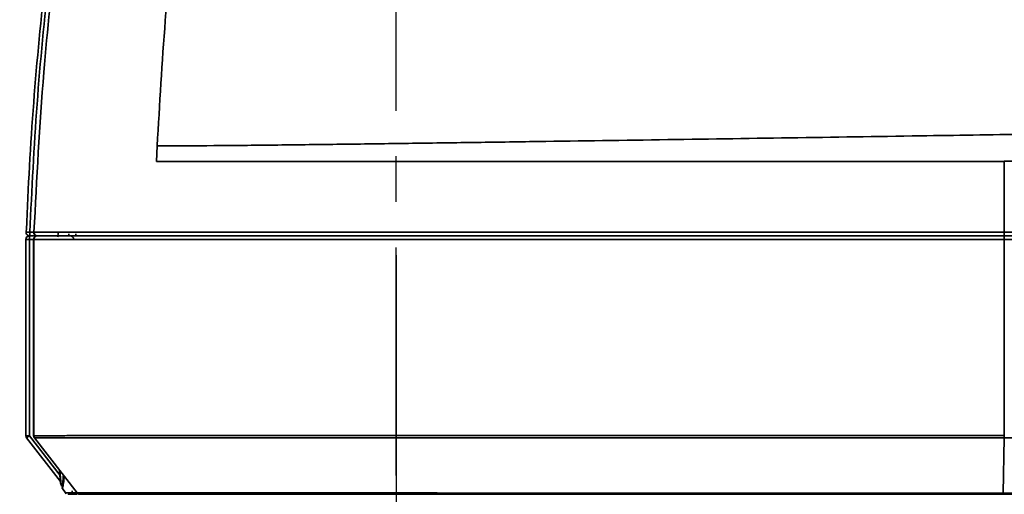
# Model space of a CAD drawing. Header units: millimetres. Extents: x 609 to 1177, y -109 to 470.
# Tile 32 of 40: x 839 to 866, y 253 to 267. Entities that reach past the tile are written whole.
import ezdxf

# ---------------------------------------------------------------- set-up
doc = ezdxf.new("R2010")
doc.units = ezdxf.units.MM
doc.header["$PDSIZE"] = -1
doc.linetypes.add('CENTER', pattern=[10.16, 6.35, -1.27, 1.27, -1.27])
doc.layers.add('中心线层', color=4, linetype='CENTER')
doc.dimstyles.new('ISO-25', dxfattribs={"dimtxt": 2.5, "dimasz": 2, "dimexe": 1.5, "dimexo": 0.625, "dimtad": 1, "dimdec": 1, "dimlfac": 5, "dimtxsty": 'Standard', "dimcen": 2.5, "dimclrd": 1, "dimclre": 1, "dimadec": 0, "dimazin": 0, "dimtfac": 1, "dimtdec": 1, "dimtmove": 0, "dimatfit": 3, "dimfxl": 1, "dimarcsym": 0})

# ---------------------------------------------------------------- blocks, each defined once
blk = doc.blocks.new('*D57')
at = {"color": 1, "lineweight": -2, "transparency": 16777216}
for p, q in [((849.362, 260.031), (849.362, 188.544)), ((824.362, 240.031), (824.362, 188.544)), ((826.362, 190.044), (847.362, 190.044))]:
    blk.add_line(p, q, dxfattribs=at)
at = {"color": 1, "transparency": 16777216}
for points in [[(826.362, 190.377), (826.362, 189.71), (824.362, 190.044)], [(847.362, 190.377), (847.362, 189.71), (849.362, 190.044)]]:
    blk.add_solid(points, dxfattribs=at)
at = {"layer": 'Defpoints', "color": 0, "transparency": 16777216}
for p in [(849.362, 260.656), (824.362, 240.656), (849.362, 190.044)]:
    blk.add_point(p, dxfattribs=at)
at = {"color": 0, "transparency": 16777216, "insert": (836.862, 191.919), "char_height": 2.5, "attachment_point": 5}
blk.add_mtext('125', dxfattribs=at)
blk = doc.blocks.new('*D58')
at = {"color": 1, "lineweight": -2, "transparency": 16777216}
for p, q in [((849.362, 255.691), (849.362, 188.685)), ((884.362, 255.691), (884.362, 188.685)), ((851.362, 190.185), (882.362, 190.185))]:
    blk.add_line(p, q, dxfattribs=at)
at = {"color": 1, "transparency": 16777216}
for points in [[(851.362, 190.518), (851.362, 189.852), (849.362, 190.185)], [(882.362, 190.518), (882.362, 189.852), (884.362, 190.185)]]:
    blk.add_solid(points, dxfattribs=at)
at = {"layer": 'Defpoints', "color": 0, "transparency": 16777216}
for p in [(849.362, 256.316), (884.362, 256.316), (884.362, 190.185)]:
    blk.add_point(p, dxfattribs=at)
at = {"color": 0, "transparency": 16777216, "insert": (866.862, 192.06), "char_height": 2.5, "attachment_point": 5}
blk.add_mtext('175', dxfattribs=at)
blk = doc.blocks.new('*D60')
at = {"color": 1, "lineweight": -2, "transparency": 16777216}
for p, q in [((850.038, 284.199), (743.538, 284.199)), ((745.038, 282.199), (745.038, 207.969)), ((815.721, 205.969), (743.538, 205.969))]:
    blk.add_line(p, q, dxfattribs=at)
at = {"color": 1, "transparency": 16777216}
for points in [[(744.705, 282.199), (745.372, 282.199), (745.038, 284.199)], [(744.705, 207.969), (745.372, 207.969), (745.038, 205.969)]]:
    blk.add_solid(points, dxfattribs=at)
at = {"layer": 'Defpoints', "color": 0, "transparency": 16777216}
for p in [(850.663, 284.199), (745.038, 205.969), (816.346, 205.969)]:
    blk.add_point(p, dxfattribs=at)
at = {"color": 0, "transparency": 16777216, "insert": (743.163, 240.692), "char_height": 2.5, "attachment_point": 5, "rotation": 90}
blk.add_mtext('319', dxfattribs=at)

msp = doc.modelspace()

# ---------------------------------------------------------------- linework, layer by layer
at = {"linetype": 'Continuous', "lineweight": 35}
for p, q in [((842.69313, 262.63775), (842.71416, 263.0712)), ((839.06347, 260.4703), (839.06347, 255.00242)), ((839.16558, 260.4703), (839.06347, 260.4703)), ((839.16347, 260.5703), (839.34234, 260.5703)), ((839.16558, 260.4703), (839.16558, 255.00242)), ((839.27734, 260.4703), (839.16558, 260.4703)), ((839.34234, 260.5703), (839.16722, 260.5703)), ((839.16934, 260.6703), (839.2811, 260.6703)), ((839.27734, 260.4703), (839.27734, 255.00242)), ((839.28339, 260.4703), (839.27734, 260.4703)), ((839.28339, 255.00242), (839.28339, 260.4703)), ((839.95034, 260.53908), (839.95705, 260.65343)), ((839.95967, 260.57079), (839.95034, 260.53908)), ((839.95198, 260.5703), (839.95034, 260.53908)), ((866.27811, 255.00647), (866.27811, 260.4703)), ((839.06347, 255.00242), (839.16558, 255.00242)), ((839.16558, 255.00242), (840.01973, 253.89848)), ((839.27734, 255.00242), (839.28339, 255.00242)), ((839.08398, 254.94217), (839.08372, 254.94208)), ((839.08399, 254.94217), (840.0246, 253.72631)), ((839.29769, 254.94224), (840.48458, 253.40819)), ((839.30097, 254.94419), (840.48931, 253.41133)), ((866.24587, 253.40633), (866.27754, 254.9425)), ((840.00962, 253.9703), (840.04968, 253.9703)), ((840.06253, 253.55723), (840.17946, 253.38188)), ((840.27074, 253.40814), (840.27059, 253.40813)), ((840.35372, 253.4703), (840.35372, 253.41419))]:
    msp.add_line(p, q, dxfattribs=at)
at = {"linetype": 'Continuous', "lineweight": 35, "flags": 128}
for points in [[(839.28118, 260.67445), (839.28181, 260.67444), (839.28722, 260.67423)], [(839.30097, 254.94419), (839.29775, 254.94211), (839.2976, 254.94208)], [(840.48458, 253.40819), (840.48506, 253.40834), (840.48931, 253.41133)]]:
    msp.add_lwpolyline(points, dxfattribs=at)
at = {"linetype": 'Continuous', "lineweight": 35}
for centre, radius, start, end in [((839.16347, 260.4703), 0.1, 90, 180), ((839.16722, 260.6703), 0.1, 177.619732, 270), ((837.80237, 228.34321), 32.35598, 87.57867, 87.759497), ((837.98354, 260.49529), 1.18231, 358.788933, 3.637547), ((837.98729, 260.64531), 1.18231, 356.362451, 1.211068), ((839.37734, 260.4703), 0.1, 90, 180), ((839.3811, 260.6703), 0.1, 177.619721, 270), ((839.38046, 260.47323), 0.09712, 91.840223, 181.72898), ((839.38438, 260.66764), 0.09739, 176.11571, 268.066995), ((844.42243, 260.57166), 4.1667, 179.331089, 180.018648), ((840.29007, 260.4703), 0.1, 0, 90), ((844.62238, 260.57166), 4.1667, 179.331089, 180.018648), ((865.0579, 260.49529), 1.22047, 358.826769, 3.523639), ((837.99124, 256.50755), 1.90906, 304.917558, 307.962083), ((840.41257, 254.02399), 0.40651, 180.332774, 187.589196)]:
    msp.add_arc(centre, radius, start, end, dxfattribs=at)
for points, knots in [([(843.59484, 283.38577), (843.32533, 282.6803), (842.7863, 281.26935), (841.95895, 278.69698), (841.14729, 275.66499), (840.43224, 272.17155), (839.90632, 268.6543), (839.50258, 264.82368), (839.36426, 262.15858), (839.28722, 260.67423)], [0, 0, 0, 0, 0.097528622, 0.195059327, 0.348870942, 0.502699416, 0.655369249, 0.808055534, 1, 1, 1, 1]), ([(845.18556, 280.48326), (845.68869, 280.42528), (846.69494, 280.30931), (848.36943, 280.1315), (850.39648, 279.9208), (852.76612, 279.67272), (855.45136, 279.38592), (858.14806, 279.09659), (860.84923, 278.80337), (863.5514, 278.49771), (865.95074, 278.19194), (868.04672, 277.89196), (869.83769, 277.59809), (871.47257, 277.28494), (872.92823, 276.86879), (874.185, 276.33677), (875.34208, 275.61215), (876.44448, 274.70598), (877.50756, 273.66049), (878.54389, 272.50234), (879.54582, 271.31634), (880.51258, 270.10346), (881.43721, 268.85916), (882.31271, 267.58413), (882.98637, 266.51678), (883.35991, 265.62092), (883.48238, 265.05922), (883.44677, 264.60436), (883.31781, 264.28727), (883.08765, 264.04108), (882.70633, 263.82004), (882.17024, 263.68554), (880.78741, 263.57157), (878.64294, 263.59741), (875.72446, 263.53107), (872.78405, 263.49122), (869.83707, 263.44417), (866.88776, 263.39912), (863.71194, 263.35019), (860.31093, 263.29839), (856.6867, 263.24411), (853.67323, 263.20047), (851.27261, 263.1662), (849.48045, 263.14105), (847.70259, 263.11716), (845.95767, 263.09621), (844.27106, 263.07996), (843.23317, 263.07412), (842.7142, 263.0712)], [0, 0, 0, 0, 0.020823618, 0.041646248, 0.062477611, 0.093728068, 0.124985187, 0.15624268, 0.187502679, 0.218760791, 0.250019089, 0.27085956, 0.291698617, 0.312534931, 0.328156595, 0.343778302, 0.359390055, 0.375018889, 0.392871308, 0.410732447, 0.428593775, 0.446455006, 0.464318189, 0.482178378, 0.500026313, 0.507831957, 0.515622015, 0.519518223, 0.523410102, 0.52729495, 0.531199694, 0.538990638, 0.546801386, 0.580657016, 0.61451525, 0.648375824, 0.682237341, 0.716102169, 0.7499667, 0.791643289, 0.833322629, 0.87499736, 0.895837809, 0.916675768, 0.937511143, 0.958345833, 0.979171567, 1, 1, 1, 1]), ([(842.7142, 263.0712), (842.7817, 264.23678), (842.91684, 266.57051), (843.25793, 270.06487), (843.73104, 273.55381), (844.34876, 277.03856), (844.90586, 279.33189), (845.18556, 280.48326)], [0, 0, 0, 0, 0.19841748, 0.39727215, 0.59686691, 0.79760664, 1, 1, 1, 1]), ([(866.2498, 279.06503), (867.04132, 278.96773), (868.6241, 278.77319), (870.72972, 278.42923), (872.55662, 278.00162), (874.09017, 277.48772), (875.54527, 276.77555), (876.86757, 275.839), (878.08136, 274.76497), (879.51026, 273.30051), (881.15418, 271.46139), (882.66513, 269.59574), (883.8255, 268.07763), (884.51899, 267.00404), (884.92801, 266.12748), (885.11504, 265.50456), (885.19544, 264.97861), (885.15648, 264.40156), (884.91966, 263.85719), (884.55451, 263.47465), (884.15641, 263.21653), (883.61546, 262.97809), (882.89581, 262.79339), (881.59523, 262.6598), (879.84691, 262.59933), (877.64833, 262.59223), (875.4319, 262.63124), (872.79592, 262.65228), (869.74561, 262.64644), (867.43291, 262.64498), (866.27664, 262.64425)], [0, 0, 0, 0, 0.05245304, 0.1048876, 0.14035862, 0.17586892, 0.21117129, 0.24660547, 0.28220112, 0.31778102, 0.38136613, 0.44495402, 0.47678774, 0.50855771, 0.52983611, 0.54059239, 0.55131857, 0.56467415, 0.5781105, 0.59028048, 0.60063145, 0.61100832, 0.63141744, 0.65188899, 0.70077001, 0.749752, 0.79882281, 0.84782517, 0.92391813, 1, 1, 1, 1]), ([(839.07197, 260.67423), (839.07291, 260.69661), (839.12314, 261.89923), (839.25624, 264.28111), (839.59556, 267.81), (839.95502, 270.61657), (840.27511, 272.23105), (840.36517, 272.68531)], [0, 0, 0, 0, 0.00555549, 0.29863588, 0.59168941, 0.88511668, 1, 1, 1, 1]), ([(840.45883, 272.6602), (840.36944, 272.20913), (840.05044, 270.59936), (839.69188, 267.78757), (839.346, 264.24035), (839.22822, 261.86036), (839.16934, 260.6703)], [0, 0, 0, 0, 0.114279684, 0.407833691, 0.703902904, 1, 1, 1, 1]), ([(866.27664, 262.64378), (864.94006, 262.64384), (862.26681, 262.64398), (858.2575, 262.64189), (854.58914, 262.63838), (851.26766, 262.63515), (848.79365, 262.63445), (846.84112, 262.63516), (845.40273, 262.63612), (843.9947, 262.6374), (843.12691, 262.63763), (842.69315, 262.63775)], [0, 0, 0, 0, 0.16667769, 0.33336523, 0.50004215, 0.62506265, 0.75004903, 0.81256135, 0.8750466, 0.93754354, 1, 1, 1, 1]), ([(866.27665, 262.64364), (866.27684, 262.29809), (866.27721, 261.64101), (866.27749, 260.98384), (866.27763, 260.67226)], [0, 0, 0, 0, 0.52588328, 1, 1, 1, 1]), ([(866.27811, 260.4703), (865.20387, 260.4703), (863.05193, 260.4703), (859.82167, 260.4703), (856.59267, 260.4703), (853.37755, 260.4703), (850.18987, 260.4703), (847.60492, 260.4703), (845.61694, 260.4703), (844.21977, 260.4703), (843.03562, 260.4703), (842.07572, 260.4703), (841.3241, 260.4703), (840.81794, 260.4703), (840.34397, 260.4703), (839.81376, 260.4703), (839.48006, 260.4703), (839.28339, 260.4703)], [0, 0, 0, 0, 0.10860749, 0.21756301, 0.32649902, 0.43517595, 0.54353276, 0.65174019, 0.70195883, 0.75221849, 0.80227203, 0.83537054, 0.86856505, 0.90160902, 0.91075126, 0.94739866, 1, 1, 1, 1]), ([(839.28722, 260.67423), (839.4443, 260.67421), (839.75828, 260.67416), (840.36081, 260.67402), (841.02997, 260.67381), (841.72023, 260.67358), (842.56708, 260.67332), (843.57891, 260.67306), (844.74419, 260.67284), (845.94981, 260.67266), (847.57262, 260.67249), (849.62233, 260.67237), (851.47625, 260.67232), (853.32323, 260.67229), (855.98269, 260.67226), (860.08946, 260.67225), (863.79787, 260.67226), (865.86006, 260.67226), (866.27763, 260.67226)], [0, 0, 0, 0, 0.04262787, 0.08520282, 0.11716721, 0.14926449, 0.18125777, 0.22392026, 0.26678045, 0.30979063, 0.35265845, 0.43691893, 0.52122432, 0.54198705, 0.6250486, 0.7913927, 0.95775925, 1, 1, 1, 1]), ([(839.37734, 260.5703), (839.49477, 260.5703), (839.72985, 260.5703), (840.18912, 260.5703), (840.7378, 260.5703), (841.39437, 260.5703), (842.13692, 260.5703), (843.08752, 260.5703), (844.2625, 260.5703), (845.6509, 260.5703), (847.63142, 260.5703), (850.21034, 260.5703), (853.39356, 260.5703), (856.60418, 260.5703), (859.82866, 260.5703), (863.0544, 260.5703), (865.20332, 260.5703), (866.27606, 260.5703)], [0, 0, 0, 0, 0.03257855, 0.06522154, 0.09773533, 0.13050865, 0.16343164, 0.19625973, 0.24620187, 0.29635034, 0.34645828, 0.45496445, 0.56362034, 0.67259759, 0.781835, 0.89109211, 1, 1, 1, 1]), ([(866.27544, 260.5703), (865.09326, 260.5703), (862.72818, 260.5703), (859.18058, 260.5703), (855.63841, 260.5703), (852.45739, 260.5703), (849.64074, 260.5703), (847.5978, 260.5703), (845.98238, 260.5703), (844.78468, 260.5703), (843.62704, 260.5703), (842.62353, 260.5703), (841.78534, 260.5703), (841.1038, 260.5703), (840.44258, 260.5703), (839.84701, 260.5703), (839.53647, 260.5703), (839.3811, 260.5703)], [0, 0, 0, 0, 0.12007188, 0.24021559, 0.36030631, 0.4803059, 0.56475616, 0.64916131, 0.69192142, 0.73482354, 0.77757505, 0.82012898, 0.85184766, 0.88366927, 0.91535894, 0.9576529, 1, 1, 1, 1]), ([(893.57841, 260.5703), (893.58022, 260.5703), (893.59808, 260.5703), (893.53142, 260.5703), (893.36399, 260.5703), (893.06675, 260.5703), (892.64483, 260.5703), (892.11514, 260.5703), (891.4387, 260.5703), (890.60499, 260.5703), (889.61498, 260.5703), (888.46165, 260.5703), (887.13905, 260.5703), (885.647, 260.5703), (884.10001, 260.5703), (882.17972, 260.5703), (879.87805, 260.5703), (877.1937, 260.5703), (874.47949, 260.5703), (871.74811, 260.5703), (869.01159, 260.5703), (867.18654, 260.5703), (866.27544, 260.5703)], [0, 0, 0, 0, 0.00356757, 0.03509298, 0.06670166, 0.0981911, 0.12957362, 0.16107429, 0.19250011, 0.23223632, 0.27209024, 0.31187941, 0.36155646, 0.41140647, 0.46133002, 0.51110768, 0.59228968, 0.67358656, 0.75511215, 0.83681969, 0.91853704, 1, 1, 1, 1]), ([(866.27606, 260.5703), (867.1949, 260.5703), (869.03557, 260.5703), (871.79555, 260.5703), (874.55026, 260.5703), (877.2871, 260.5703), (879.99282, 260.5703), (882.29803, 260.5703), (884.20488, 260.5703), (885.72347, 260.5703), (887.18821, 260.5703), (888.52831, 260.5703), (889.7362, 260.5703), (890.80423, 260.5703), (891.67695, 260.5703), (892.35442, 260.5703), (892.85761, 260.5703), (893.23457, 260.5703), (893.46787, 260.5703), (893.58158, 260.5703), (893.57693, 260.5703), (893.57522, 260.5703)], [0, 0, 0, 0, 0.08219527, 0.16465747, 0.24710871, 0.32936785, 0.41138613, 0.49328476, 0.54226085, 0.59137762, 0.64042513, 0.68930649, 0.7328219, 0.77642204, 0.81985536, 0.85261513, 0.88547064, 0.91818845, 0.94978584, 0.98149576, 1, 1, 1, 1]), ([(866.27763, 260.67226), (867.63672, 260.67226), (870.35499, 260.67226), (873.98191, 260.67229), (877.15918, 260.67234), (879.87561, 260.67243), (882.19663, 260.67255), (884.11763, 260.67269), (885.66608, 260.67283), (887.1713, 260.673), (888.69751, 260.67319), (889.93399, 260.67338), (890.89788, 260.67356), (891.69306, 260.67373), (892.34471, 260.6739), (892.84028, 260.67404), (893.14914, 260.67414), (893.38465, 260.67421), (893.55569, 260.67426), (893.64807, 260.67429), (893.7008, 260.6743), (893.67824, 260.6743), (893.67533, 260.6743)], [0, 0, 0, 0, 0.12100939, 0.24202725, 0.32382002, 0.4056459, 0.48732148, 0.53657173, 0.5858108, 0.63622436, 0.68662221, 0.7458799, 0.77609798, 0.80630907, 0.85310108, 0.87714131, 0.90117845, 0.92463303, 0.94808993, 0.97225193, 0.9964174, 1, 1, 1, 1]), ([(893.67508, 260.4703), (893.6768, 260.4703), (893.68147, 260.4703), (893.56648, 260.4703), (893.33067, 260.4703), (892.94978, 260.4703), (892.44129, 260.4703), (891.75755, 260.4703), (890.87775, 260.4703), (889.80209, 260.4703), (888.58659, 260.4703), (887.23911, 260.4703), (885.76752, 260.4703), (884.24163, 260.4703), (883.09107, 260.4703), (882.02456, 260.4703), (880.60716, 260.4703), (878.39258, 260.4703), (875.04111, 260.4703), (871.00161, 260.4703), (867.85265, 260.4703), (866.27811, 260.4703)], [0, 0, 0, 0, 0.01862225, 0.05051779, 0.08230034, 0.11522637, 0.14829072, 0.18125852, 0.22481676, 0.26854197, 0.31218195, 0.36108148, 0.41014714, 0.45928175, 0.5082756, 0.51831196, 0.55846652, 0.63896424, 0.71949166, 0.85974089, 1, 1, 1, 1]), ([(839.06347, 255.00242), (839.06499, 254.9895), (839.06716, 254.9712), (839.07658, 254.95149), (839.08224, 254.94501), (839.08436, 254.94259)], [0, 0, 0, 0, 0.6006966, 0.85057493, 1, 1, 1, 1]), ([(839.27734, 255.00242), (839.27887, 254.9895), (839.28103, 254.9712), (839.29047, 254.95148), (839.29614, 254.94499), (839.29827, 254.94255)], [0, 0, 0, 0, 0.60022599, 0.8499086, 1, 1, 1, 1]), ([(866.27801, 255.00647), (865.04687, 255.00647), (862.58698, 255.00646), (858.89994, 255.00635), (855.22224, 255.00615), (852.16617, 255.00594), (849.73107, 255.0058), (847.90931, 255.00572), (846.10656, 255.0057), (844.5383, 255.00574), (843.22382, 255.00577), (842.15972, 255.00569), (841.28118, 255.00534), (840.59228, 255.00469), (840.06604, 255.00393), (839.62498, 255.00313), (839.39725, 255.00265), (839.28339, 255.00242)], [0, 0, 0, 0, 0.124500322, 0.248758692, 0.372856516, 0.497006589, 0.559248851, 0.621782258, 0.684545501, 0.747249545, 0.789376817, 0.831395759, 0.873606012, 0.905326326, 0.936787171, 0.968394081, 1, 1, 1, 1]), ([(839.28339, 255.00242), (839.28415, 254.99217), (839.28569, 254.9713), (839.29582, 254.95334), (839.30097, 254.94419)], [0, 0, 0, 0, 0.49084439, 1, 1, 1, 1]), ([(866.27754, 254.94251), (866.27767, 254.95216), (866.27795, 254.97145), (866.27799, 254.9948), (866.27801, 255.00647)], [0, 0, 0, 0, 0.50000383, 1, 1, 1, 1]), ([(866.27754, 254.94251), (865.04661, 254.94251), (862.5872, 254.94252), (858.90094, 254.94256), (855.22417, 254.94263), (852.16904, 254.9427), (849.73494, 254.94276), (847.91434, 254.94278), (846.11323, 254.94279), (844.54694, 254.94277), (843.23474, 254.94276), (842.17304, 254.9428), (841.29658, 254.94293), (840.60904, 254.94318), (840.08347, 254.9435), (839.64261, 254.94386), (839.41487, 254.94408), (839.30097, 254.94419)], [0, 0, 0, 0, 0.12459182, 0.24893606, 0.37311651, 0.49734017, 0.55961112, 0.62216319, 0.68492903, 0.74760991, 0.78969991, 0.83165898, 0.87378982, 0.90544782, 0.93685526, 0.96842165, 1, 1, 1, 1]), ([(893.6696, 254.94494), (893.66106, 254.94493), (893.64381, 254.9449), (893.47764, 254.94477), (893.19632, 254.9446), (892.74451, 254.9444), (892.08829, 254.94418), (891.21587, 254.94393), (890.22325, 254.94369), (889.13284, 254.94346), (887.96507, 254.94327), (886.53275, 254.94308), (884.81586, 254.94292), (882.59909, 254.94279), (880.10932, 254.9427), (877.3656, 254.94263), (874.60685, 254.94258), (871.83764, 254.94254), (869.06122, 254.94249), (867.20617, 254.94248), (866.27761, 254.94248)], [0, 0, 0, 0, 0.03095195, 0.06259426, 0.09404349, 0.12572364, 0.16774567, 0.20936362, 0.25124027, 0.29338781, 0.33552746, 0.37765185, 0.44079344, 0.50386257, 0.5870599, 0.66965783, 0.75211959, 0.8346269, 0.91722087, 1, 1, 1, 1]), ([(839.99392, 254.04237), (839.99998, 253.96401), (840.01265, 253.80028), (840.03167, 253.65136), (840.04459, 253.62464), (840.05068, 253.61206)], [0, 0, 0, 0, 0.326997, 0.68333728, 1, 1, 1, 1]), ([(840.051, 253.60231), (840.04415, 253.64592), (840.03143, 253.72695), (840.01958, 253.89342), (840.01412, 253.9703)], [0, 0, 0, 0, 0.53820789, 1, 1, 1, 1]), ([(840.06046, 253.61544), (840.06532, 253.62078), (840.07725, 253.6339), (840.0926, 253.73525), (840.10287, 253.85685), (840.10627, 253.89716)], [0, 0, 0, 0, 0.31458264, 0.77280125, 1, 1, 1, 1]), ([(840.05068, 253.61206), (840.05169, 253.60829), (840.05495, 253.59618), (840.05822, 253.60759), (840.06046, 253.61544)], [0, 0, 0, 0, 0.31195249, 1, 1, 1, 1]), ([(840.12767, 253.8695), (840.12337, 253.82097), (840.11145, 253.68672), (840.0927, 253.5703), (840.07858, 253.55533), (840.07184, 253.54819)], [0, 0, 0, 0, 0.22830846, 0.63159263, 1, 1, 1, 1]), ([(840.07184, 253.54819), (840.07166, 253.54779), (840.06986, 253.54397), (840.06813, 253.55238), (840.06658, 253.55993)], [0, 0, 0, 0, 0.102693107, 1, 1, 1, 1]), ([(840.48031, 253.41372), (840.46153, 253.41379), (840.33831, 253.41425), (840.23414, 253.41464), (840.14892, 253.41492), (840.16415, 253.41481), (840.16709, 253.41478)], [0, 0, 0, 0, 0.07410346, 0.48627492, 0.90118673, 1, 1, 1, 1]), ([(840.49287, 253.3703), (840.43112, 253.3703), (840.30209, 253.3703), (840.23468, 253.3703), (840.24514, 253.3703), (840.24585, 253.3703)], [0, 0, 0, 0, 0.46096059, 0.96320241, 1, 1, 1, 1]), ([(866.24587, 253.40635), (865.09747, 253.40636), (862.80156, 253.40637), (859.36136, 253.40652), (855.93218, 253.4068), (853.08614, 253.40711), (850.82142, 253.40735), (849.12907, 253.4075), (847.44391, 253.4076), (845.95784, 253.4076), (844.68215, 253.40756), (843.62301, 253.40754), (842.71437, 253.4077), (841.97053, 253.40821), (841.38375, 253.40905), (840.88196, 253.41017), (840.62052, 253.41094), (840.48931, 253.41133)], [0, 0, 0, 0, 0.12421401, 0.24833116, 0.37207625, 0.49555663, 0.55726917, 0.61904555, 0.68104617, 0.7436455, 0.78613534, 0.82873564, 0.87124997, 0.90356143, 0.93569934, 0.96772827, 1, 1, 1, 1]), ([(840.48931, 253.41133), (840.49366, 253.4056), (840.50282, 253.39354), (840.51997, 253.38129), (840.54022, 253.37223), (840.55453, 253.37101), (840.56287, 253.3703)], [0, 0, 0, 0, 0.23746445, 0.50004303, 0.70864975, 1, 1, 1, 1]), ([(866.2442, 253.3703), (865.58705, 253.3703), (864.27308, 253.3703), (862.30187, 253.3703), (860.33282, 253.3703), (858.37049, 253.3703), (856.40095, 253.3703), (854.4547, 253.3703), (852.75783, 253.3703), (851.3496, 253.3703), (850.22208, 253.3703), (849.115, 253.3703), (848.01069, 253.3703), (846.89664, 253.3703), (845.78719, 253.3703), (844.70366, 253.3703), (843.6532, 253.3703), (842.76115, 253.3703), (842.02699, 253.3703), (841.45043, 253.3703), (840.95382, 253.3703), (840.6951, 253.3703), (840.56287, 253.3703)], [0, 0, 0, 0, 0.07131789, 0.14259869, 0.21388413, 0.28500334, 0.35565696, 0.42791605, 0.49679476, 0.54070298, 0.58192416, 0.62048215, 0.66264845, 0.70429066, 0.74509441, 0.78854981, 0.83017098, 0.87217939, 0.90423934, 0.93611378, 0.96734745, 1, 1, 1, 1]), ([(866.2442, 253.3703), (866.24436, 253.37075), (866.24467, 253.37167), (866.24512, 253.37912), (866.24554, 253.39044), (866.24576, 253.40109), (866.24587, 253.40635)], [0, 0, 0, 0, 0.246989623, 0.500019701, 0.753039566, 1, 1, 1, 1]), ([(892.34587, 253.3703), (892.39957, 253.3703), (892.5213, 253.3703), (892.57096, 253.3703), (892.52771, 253.3703), (892.36269, 253.3703), (892.07152, 253.3703), (891.65847, 253.3703), (891.13254, 253.3703), (890.52003, 253.3703), (889.82767, 253.3703), (889.00496, 253.3703), (888.02424, 253.3703), (886.89801, 253.3703), (885.81874, 253.3703), (884.82272, 253.3703), (883.90772, 253.3703), (882.96418, 253.3703), (881.77025, 253.3703), (880.29141, 253.3703), (878.54805, 253.3703), (876.77376, 253.3703), (875.03257, 253.3703), (873.50601, 253.3703), (872.15987, 253.3703), (870.96084, 253.3703), (869.75043, 253.3703), (868.54159, 253.3703), (867.38382, 253.3703), (866.61194, 253.3703), (866.2442, 253.3703)], [0, 0, 0, 0, 0.02356803, 0.05342878, 0.08310644, 0.11295825, 0.14263399, 0.17214988, 0.2011845, 0.23165802, 0.26060437, 0.29088516, 0.33008424, 0.3700669, 0.40945112, 0.4388309, 0.46758419, 0.49728338, 0.52797805, 0.57892874, 0.63328378, 0.68646042, 0.73898838, 0.78960647, 0.82312041, 0.85933527, 0.89671986, 0.93118998, 0.96721697, 1, 1, 1, 1]), ([(892.63459, 253.41434), (892.62716, 253.41431), (892.61172, 253.41424), (892.44182, 253.41385), (892.149, 253.41336), (891.68038, 253.41278), (891.00711, 253.41213), (890.1246, 253.41137), (889.1347, 253.41059), (888.06127, 253.40986), (886.92435, 253.40922), (885.5461, 253.4086), (883.91039, 253.40806), (881.80031, 253.40757), (879.42669, 253.40719), (876.80671, 253.40691), (874.17547, 253.40672), (871.53729, 253.40654), (868.8943, 253.40636), (867.12916, 253.40633), (866.24588, 253.40631)], [0, 0, 0, 0, 0.02950267, 0.06130336, 0.09294566, 0.12440587, 0.16669519, 0.20863067, 0.25056253, 0.29272813, 0.3348649, 0.37670317, 0.43910799, 0.50159821, 0.58516821, 0.66824682, 0.75113835, 0.8340181, 0.91694137, 1, 1, 1, 1])]:
    msp.add_open_spline(points, degree=3, knots=knots, dxfattribs=at)
msp.add_open_spline([(866.27763, 260.67226), (866.2776, 260.65897), (866.27754, 260.63238), (866.27704, 260.5986), (866.27631, 260.57493), (866.27573, 260.57184), (866.27544, 260.5703)], degree=3, dxfattribs=at)
at = {"layer": '中心线层'}
msp.add_line((849.36201, 243.73351), (849.36201, 277.57814), dxfattribs=at)

# ---------------------------------------------------------------- dimensions: what is measured, and where the dimension line sits
dim = msp.add_linear_dim(base=(745.03821, 205.96937), p1=(850.66327, 284.19937), p2=(816.34589, 205.96937), angle=90, text='319', dimstyle='ISO-25')
dim.commit()
dim.dimension.update_dxf_attribs({"geometry": '*D60', "text_midpoint": (745.03821, 240.69151), "dimtype": 160})
for base, p1, p2, picture, middle in [((849.36201, 190.04355), (824.36201, 240.65582), (849.36201, 260.65582), '*D57', (836.86201, 191.91855)), ((884.36201, 190.18506), (849.36201, 256.31646), (884.36201, 256.31646), '*D58', (866.86201, 192.06006))]:
    dim = msp.add_linear_dim(base=base, p1=p1, p2=p2, dimstyle='ISO-25')
    dim.commit()
    dim.dimension.update_dxf_attribs({"geometry": picture, "text_midpoint": middle})

doc.saveas('drawing.dxf')
